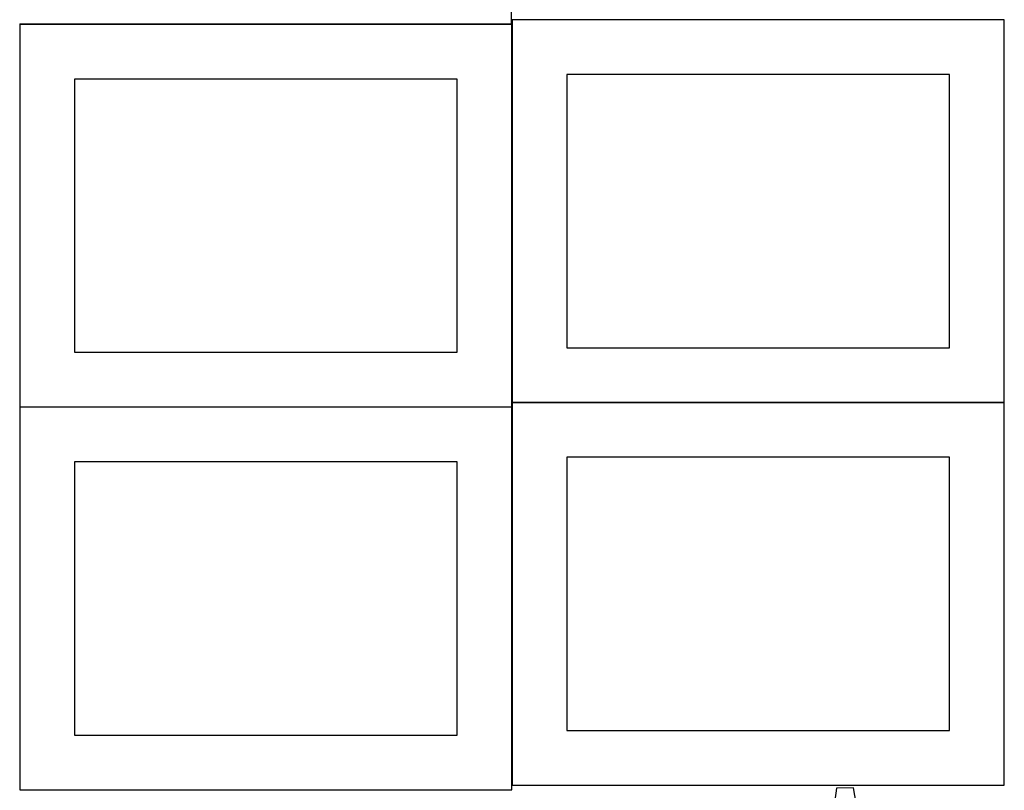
# Model space of a CAD drawing. Header units: millimetres. Extents: x 7 to 1493, y 7 to 2993.
# Tile 12 of 14: x 580 to 1480, y 1642 to 2347. Entities that reach past the tile are written whole.
import ezdxf

# ---------------------------------------------------------------- set-up
doc = ezdxf.new("R2010")
doc.units = ezdxf.units.MM
doc.layers.add('COMMON', color=5, linetype='CONTINUOUS', true_color=0x0000ff)
doc.layers.add('CUT', color=7, linetype='CONTINUOUS', true_color=0x000000)

msp = doc.modelspace()

# ---------------------------------------------------------------- linework, layer by layer
at = {"layer": 'COMMON'}
for p, q in [((1029.674576, 2342.717184), (579.955908, 2342.717184)), ((1030.055909, 1996.865524), (1030.055909, 2342.617183)), ((1029.955908, 1992.517183), (579.955908, 1992.517183)), ((1030.055909, 1646.665523), (1030.055909, 1992.417182)), ((1480.155909, 1996.765524), (1030.155909, 1996.765524))]:
    msp.add_line(p, q, dxfattribs=at)
at = {"layer": 'CUT'}
for p, q in [((1029.674576, 2342.817184), (1029.674576, 2692.817184)), ((579.674576, 2342.817184), (1029.674576, 2342.817184)), ((1029.955908, 2342.617183), (579.955908, 2342.617183)), ((579.955908, 2342.617183), (579.955908, 1992.617183)), ((1029.955908, 1992.617183), (1029.955908, 2342.617183)), ((1480.155909, 2346.865524), (1030.155909, 2346.865524)), ((1030.155909, 2346.865524), (1030.155909, 1996.865524)), ((1480.155909, 1996.865524), (1480.155909, 2346.865524)), ((1430.155909, 2296.865524), (1080.155909, 2296.865524)), ((1080.155909, 2296.865524), (1080.155909, 2046.865524)), ((1430.155909, 2046.865524), (1430.155909, 2296.865524)), ((979.955908, 2292.617183), (629.955908, 2292.617183)), ((629.955908, 2292.617183), (629.955908, 2042.617183)), ((979.955908, 2042.617183), (979.955908, 2292.617183)), ((1080.155909, 2046.865524), (1430.155909, 2046.865524)), ((629.955908, 2042.617183), (979.955908, 2042.617183)), ((579.955908, 1992.617183), (1029.955908, 1992.617183)), ((1029.955908, 1992.417182), (579.955908, 1992.417182)), ((579.955908, 1992.417182), (579.955908, 1642.417182)), ((1029.955908, 1642.417182), (1029.955908, 1992.417182)), ((1030.155909, 1996.865524), (1480.155909, 1996.865524)), ((1480.155909, 1996.665523), (1030.155909, 1996.665523)), ((1030.155909, 1996.665523), (1030.155909, 1646.665523)), ((1480.155909, 1646.665523), (1480.155909, 1996.665523)), ((1430.155909, 1946.665523), (1080.155909, 1946.665523)), ((1080.155909, 1946.665523), (1080.155909, 1696.665523)), ((1430.155909, 1696.665523), (1430.155909, 1946.665523)), ((979.955908, 1942.417182), (629.955908, 1942.417182)), ((629.955908, 1942.417182), (629.955908, 1692.417182)), ((979.955908, 1692.417182), (979.955908, 1942.417182)), ((1080.155909, 1696.665523), (1430.155909, 1696.665523)), ((629.955908, 1692.417182), (979.955908, 1692.417182)), ((579.955908, 1642.417182), (1029.955908, 1642.417182)), ((1030.155909, 1646.665523), (1480.155909, 1646.665523)), ((1326.785313, 1643.85183), (1322.302546, 1612.405375)), ((1342.167971, 1644.174891), (1326.785313, 1643.85183)), ((1347.967055, 1612.944371), (1342.167971, 1644.174891))]:
    msp.add_line(p, q, dxfattribs=at)

doc.saveas('drawing.dxf')
